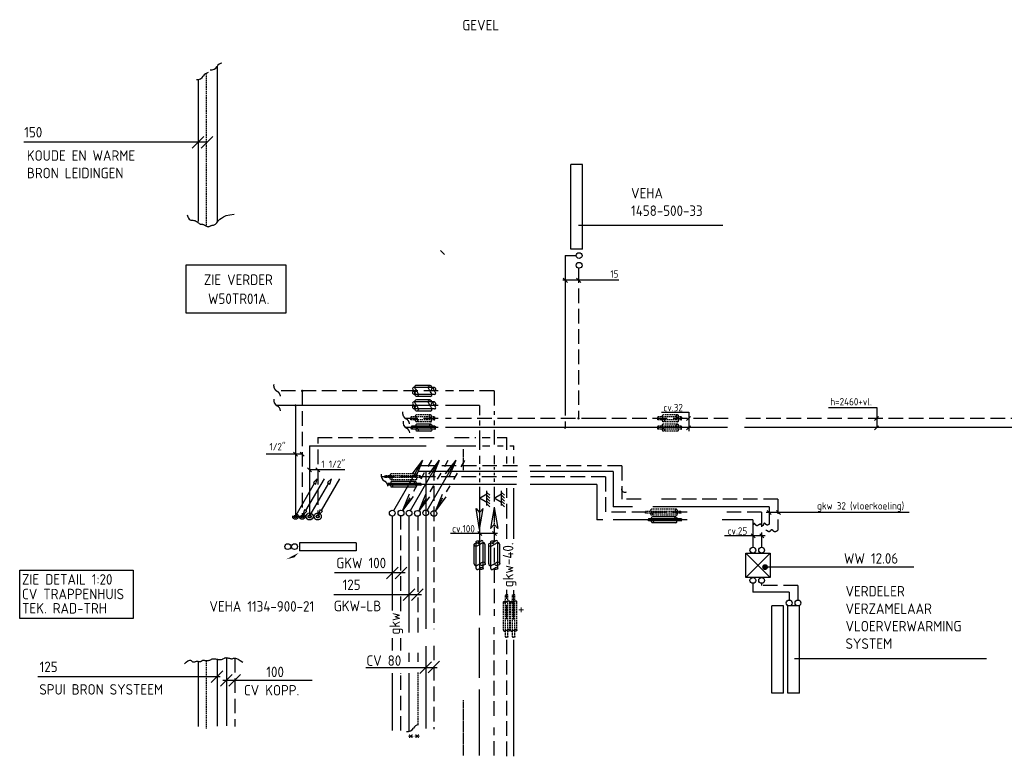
# Model space of a CAD drawing. Header units: millimetres. Extents: x -66973 to 4776, y 7615 to 52542.
# Tile 3 of 8: x -66973 to -50062, y 39888 to 52542. Entities that reach past the tile are written whole.
import ezdxf
from ezdxf.enums import TextEntityAlignment as Align

# ---------------------------------------------------------------- set-up
doc = ezdxf.new("R2010")
doc.units = ezdxf.units.MM
doc.header["$LTSCALE"] = 50
for name, pattern in [('2322105', [47, 40, -7]), ('2322106', [47, 5, -2, 5, -2, 5, -2, 5, -2, 5, -2, 5, -7]), ('2322107', [2000, 1000, 1000]), ('2322108', [7, 5, -2]), ('DASHED', [0.75, 0.5, -0.25]), ('DASHED2', [9.525, 6.35, -3.175]), ('HIDDEN', [0.375, 0.25, -0.125]), ('HIDDEN2', [4.7625, 3.175, -1.5875]), ('KOUDWATER', [8.4, 4.8, -1.2, 1.2, -1.2]), ('KOUDWATERTAP', [1.1, 0.5, -0.25, 0.1, -0.25]), ('WARMWATER', [10.8, 4.8, -1.2, 1.2, -1.2, 1.2, -1.2])]:
    doc.linetypes.add(name, pattern=pattern)
for name, color, linetype in [('51', 6, 'Continuous'), ('51-LEIDING', 3, 'Continuous'), ('52-GRIJS', 3, 'KOUDWATERTAP'), ('54', 3, 'Continuous'), ('60', 7, 'Continuous'), ('60-CV', 3, 'Continuous'), ('60-TXT', 1, 'Continuous'), ('62', 3, 'Continuous'), ('62-GKW', 3, 'Continuous'), ('SYM-W', 7, 'Continuous'), ('WL5310--_KW', 2, 'KOUDWATER'), ('WL5320--_WW', 2, 'WARMWATER'), ('WL5501--', 130, 'Continuous'), ('WL5501--_GKW-A', 4, 'Continuous'), ('WL5502--', 130, 'Continuous'), ('WL5502--_GKW-R', 4, 'HIDDEN'), ('WL561---_AANVOER', 10, 'Continuous'), ('WL561---_RETOUR', 10, 'Continuous'), ('WL5611--_CV-A', 3, 'Continuous'), ('WL5612--_CV-R', 3, 'DASHED2'), ('WM560---_MATEN-B', 1, 'Continuous')]:
    doc.layers.add(name, color=color, linetype=linetype)
doc.styles.add('ISO', font='ISO.SHX')
doc.styles.add('MAATVOERING', font='ISO')

# ---------------------------------------------------------------- blocks, each defined once
blk = doc.blocks.new('$MAAT')
at = {"layer": 'SYM-W', "color": 1}
blk.add_line((1, 1), (-1, -1), dxfattribs=at)
blk = doc.blocks.new('$GKW')
at = {"layer": '62', "color": 1, "style": 'ISO'}
blk.add_text('gkw', height=1.8, rotation=90, dxfattribs=at).set_placement((0.69, -1.94))
blk = doc.blocks.new('W6-01')
at = {"layer": 'SYM-W', "color": 2}
for p, q in [((-7.5, 2), (7.5, 2)), ((-7.5, 0), (-7.5, 2)), ((7.5, 0), (7.5, 2)), ((-7.5, 0), (7.5, 0))]:
    blk.add_line(p, q, dxfattribs=at)
blk = doc.blocks.new('001')
at = {"layer": '60', "color": 1, "linetype": 'Continuous'}
for p in [(0.25, 0.43), (3.42, 6.7), (4.1, 6.31)]:
    blk.add_line(p, (5.25, 9.09), dxfattribs=at)
blk.add_circle((0, 0), 0.5, dxfattribs=at)
blk = doc.blocks.new('005')
at = {"layer": '60', "color": 1, "linetype": 'Continuous'}
for p, q in [((-2.08, -2.82), (-0.25, -0.43)), ((-1.5, -2.6), (-0.25, -0.43)), ((-1.4, -3.22), (-0.25, -0.43)), ((-2.75, -4.76), (-2.13, -3.68)), ((-4, -6.93), (-3.38, -5.85)), ((-5.25, -9.09), (-4.63, -8.01))]:
    blk.add_line(p, q, dxfattribs=at)
blk.add_circle((0, 0), 0.5, dxfattribs=at)
blk = doc.blocks.new('$FH6')
at = {"layer": 'SYM-W', "color": 2}
for p, q in [((-1.5, -2.5), (0, 0)), ((0, 0), (1.5, -2.5)), ((-3, -3.5), (-2, -2.5)), ((-2.5, -2.5), (2.5, -2.5)), ((-2, -3.5), (-1, -2.5)), ((-1, -3.5), (0, -2.5)), ((0, -3.5), (1, -2.5)), ((1, -3.5), (2, -2.5))]:
    blk.add_line(p, q, dxfattribs=at)
blk = doc.blocks.new('CVAP51')
blk.add_line((0.25, 0.43), (6.58, 11.4))
blk.add_lwpolyline([(6.16, 11.64), (7, 11.15), (7.5, 12.99)], close=True)
blk.add_circle((0, 0), 0.5)
at = {"color": 2, "style": 'MAATVOERING', "flags": 8}
blk.add_attdef('PIJL_BEN', (8, 13), '', height=1, dxfattribs=at)
blk = doc.blocks.new('CVRP51')
blk.add_line((7.5, 12.99), (1.17, 2.03))
blk.add_lwpolyline([(1.59, 1.78), (0.75, 2.27), (0.25, 0.43)], close=True)
blk.add_circle((0, 0), 0.5)
at = {"color": 2, "style": 'MAATVOERING', "flags": 8}
blk.add_attdef('PIJL_BEN', (8, 13), '', height=1, dxfattribs=at)
blk = doc.blocks.new('MVLINE')
blk.add_line((35, -35), (-35, 35))

msp = doc.modelspace()

# ---------------------------------------------------------------- linework, layer by layer
at = {"layer": '51'}
for p, q in [((-63582, 51739), (-63582, 49072)), ((-63582, 41557), (-63582, 40408))]:
    msp.add_line(p, q, dxfattribs=at)
at = {"layer": '51', "color": 1, "linetype": 'HIDDEN'}
for p, q in [((-59351, 44805), (-59351, 45164)), ((-59351, 39901), (-59351, 40850))]:
    msp.add_line(p, q, dxfattribs=at)
at = {"layer": '51', "color": 1, "linetype": 'Continuous'}
for centre in [(-54380, 43430), (-54230, 43430), (-54380, 42910), (-54230, 42910)]:
    msp.add_circle(centre, 50, dxfattribs=at)
msp.add_arc((-56579, 44480), 56.7, 178.0725, 301.9275, dxfattribs=at)
at = {"layer": '51-LEIDING', "color": 2}
for centre, start, end in [((-63483, 51685), 97.8365, 151.9275), ((-63719, 51521), 97.8365, 151.9275), ((-63683, 51791), 260.6714, 331.9275), ((-63919, 51628), 260.6714, 331.9275), ((-60110, 40318), 97.8365, 151.9275), ((-60310, 40425), 260.6714, 331.9275)]:
    msp.add_arc(centre, 113, start, end, dxfattribs=at)
at = {"layer": '52-GRIJS', "color": 1, "linetype": 'Continuous'}
msp.add_circle((-53606, 42522), 50, dxfattribs=at)
at = {"layer": '54', "color": 1}
for p, q in [((-54145, 43144), (-51616, 43144)), ((-53668, 41566), (-50367, 41566))]:
    msp.add_line(p, q, dxfattribs=at)
at = {"layer": '60-CV', "linetype": 'DASHED'}
for p, q in [((-63769, 51623), (-63769, 49011)), ((-58823, 44130), (-58823, 43772)), ((-63769, 41535), (-63769, 40365)), ((-60137, 41330), (-60137, 40427))]:
    msp.add_line(p, q, dxfattribs=at)
at = {"layer": '60-CV', "linetype": 'Continuous'}
for p, q in [((-63910, 51515), (-63910, 49073)), ((-59073, 44130), (-59073, 43775)), ((-63910, 41520), (-63910, 40402)), ((-60287, 41314), (-60287, 40316))]:
    msp.add_line(p, q, dxfattribs=at)
at = {"layer": '60-CV', "color": 1}
for p, q in [((-59848, 46225), (-60200, 46225)), ((-59925, 46260), (-60156, 46260)), ((-59848, 46105), (-60200, 46105)), ((-59925, 46070), (-60156, 46070)), ((-59925, 46010), (-60156, 46010)), ((-59848, 45975), (-60200, 45975)), ((-59848, 45855), (-60200, 45855)), ((-59925, 45820), (-60156, 45820)), ((-59073, 43787), (-59134, 44145)), ((-59134, 44145), (-59073, 44077)), ((-59012, 44145), (-59073, 44077)), ((-59073, 43787), (-59012, 44145)), ((-58823, 44162), (-58884, 43804)), ((-58823, 44162), (-58762, 43804)), ((-58884, 43804), (-58823, 43872)), ((-58762, 43804), (-58823, 43872)), ((-59168, 43194), (-59168, 43525)), ((-59133, 43116), (-59133, 43568)), ((-59013, 43116), (-59013, 43568)), ((-58978, 43194), (-58978, 43525)), ((-58918, 43194), (-58918, 43525)), ((-58883, 43116), (-58883, 43568)), ((-58763, 43116), (-58763, 43568)), ((-58728, 43194), (-58728, 43525))]:
    msp.add_line(p, q, dxfattribs=at)
at = {"layer": '60-CV', "color": 7}
for p, q in [((-53081, 45881), (-52254, 45881)), ((-52254, 45881), (-52254, 45534)), ((-55947, 45801), (-55482, 45801)), ((-55522, 45656), (-55451, 45726)), ((-55482, 45801), (-55482, 45476)), ((-52294, 45656), (-52223, 45726)), ((-55522, 45494), (-55451, 45564)), ((-52294, 45494), (-52223, 45564)), ((-54152, 44082), (-51698, 44082)), ((-54064, 44043), (-54135, 44113)), ((-53904, 44043), (-53974, 44113)), ((-59575, 43719), (-58764, 43719)), ((-59036, 43679), (-59106, 43750)), ((-58783, 43679), (-58853, 43750)), ((-54870, 43681), (-54171, 43681)), ((-54340, 43641), (-54410, 43712)), ((-54190, 43641), (-54260, 43712))]:
    msp.add_line(p, q, dxfattribs=at)
at = {"layer": '60-CV', "color": 1, "linetype": 'DASHED'}
for p, q in [((-59853, 45719), (-60248, 45719)), ((-59853, 45669), (-60248, 45669)), ((-59918, 45754), (-60158, 45754)), ((-55613, 45719), (-56008, 45719)), ((-55613, 45669), (-56008, 45669)), ((-55677, 45754), (-55918, 45754)), ((-59918, 45634), (-60158, 45634)), ((-55613, 45559), (-56008, 45559)), ((-55613, 45509), (-56008, 45509)), ((-55677, 45634), (-55918, 45634)), ((-55677, 45594), (-55918, 45594)), ((-55677, 45474), (-55918, 45474)), ((-60094, 44705), (-60697, 44705)), ((-60094, 44675), (-60697, 44675)), ((-60168, 44740), (-60595, 44740)), ((-60168, 44640), (-60595, 44640)), ((-55619, 44096), (-56222, 44096)), ((-55619, 44066), (-56222, 44066)), ((-55693, 44131), (-56121, 44131)), ((-55693, 44031), (-56121, 44031))]:
    msp.add_line(p, q, dxfattribs=at)
at = {"layer": '60-CV', "color": 1, "linetype": 'Continuous'}
for p, q in [((-59840, 45509), (-60239, 45509)), ((-59840, 45559), (-60237, 45559)), ((-59912, 45594), (-60149, 45594)), ((-59912, 45474), (-60149, 45474)), ((-60083, 44574), (-60647, 44574)), ((-60083, 44544), (-60647, 44544)), ((-60176, 44609), (-60582, 44609)), ((-60176, 44509), (-60582, 44509)), ((-55701, 44000), (-56107, 44000)), ((-55608, 43965), (-56172, 43965)), ((-55608, 43935), (-56172, 43935)), ((-55701, 43900), (-56107, 43900))]:
    msp.add_line(p, q, dxfattribs=at)
at = {"layer": '60-CV', "color": 2}
for p, q in [((-54504, 42960), (-54084, 43380)), ((-54504, 43380), (-54084, 42960)), ((-54504, 42960), (-54504, 43380)), ((-54504, 43380), (-54084, 43380)), ((-54084, 43380), (-54084, 42960)), ((-54084, 42960), (-54504, 42960))]:
    msp.add_line(p, q, dxfattribs=at)
at = {"layer": '60-CV', "color": 1}
for points in [[(-60204, 46225, 0.263278), (-60222, 46215, 0.273688), (-60222, 46195, 0.002128), (-60216, 46184, 0.001216), (-60204, 46165, 0.002865), (-60194, 46147, -0.004024), (-60186, 46135, -0.272805), (-60186, 46115, -0.266496), (-60204, 46105, -0.266496), (-60215, 46111, -0.126852), (-60222, 46135, -0.14347), (-60218, 46152, -0.133033), (-60204, 46165)], [(-60156, 46260, 0.263278), (-60185, 46244, 0.273688), (-60185, 46212, 0.002128), (-60174, 46195, 0.001216), (-60156, 46165, 0.002865), (-60140, 46137, -0.004024), (-60128, 46118, -0.272805), (-60128, 46086, -0.266496), (-60156, 46070, -0.266496), (-60174, 46080, -0.126852), (-60185, 46118, -0.14347), (-60178, 46144, -0.133033), (-60156, 46165)], [(-59925, 46070, 0.263278), (-59897, 46086, 0.273688), (-59897, 46117, 0.002128), (-59907, 46134, 0.001216), (-59925, 46165, 0.002865), (-59942, 46192, -0.004024), (-59954, 46211, -0.272805), (-59954, 46243, -0.266496), (-59925, 46260, -0.266496), (-59908, 46250, -0.126852), (-59897, 46211, -0.14347), (-59904, 46185, -0.133033), (-59925, 46165)], [(-59848, 46105, 0.263278), (-59830, 46115, 0.273688), (-59830, 46134, 0.002128), (-59836, 46145, 0.001216), (-59848, 46165, 0.002865), (-59858, 46182, -0.004024), (-59866, 46194, -0.272805), (-59866, 46214, -0.266496), (-59848, 46225, -0.266496), (-59837, 46218, -0.126852), (-59830, 46194, -0.14347), (-59834, 46177, -0.133033), (-59848, 46165)], [(-60156, 46010, 0.263278), (-60185, 45994, 0.273688), (-60185, 45962, 0.002128), (-60174, 45945, 0.001216), (-60156, 45915, 0.002865), (-60140, 45887, -0.004024), (-60128, 45868, -0.272805), (-60128, 45836, -0.266496), (-60156, 45820, -0.266496), (-60174, 45830, -0.126852), (-60185, 45868, -0.14347), (-60178, 45894, -0.133033), (-60156, 45915)], [(-59925, 45820, 0.263278), (-59897, 45836, 0.273688), (-59897, 45867, 0.002128), (-59907, 45884, 0.001216), (-59925, 45915, 0.002865), (-59942, 45942, -0.004024), (-59954, 45961, -0.272805), (-59954, 45993, -0.266496), (-59925, 46010, -0.266496), (-59908, 46000, -0.126852), (-59897, 45961, -0.14347), (-59904, 45935, -0.133033), (-59925, 45915)], [(-60204, 45975, 0.263278), (-60222, 45965, 0.273688), (-60222, 45945, 0.002128), (-60216, 45934, 0.001216), (-60204, 45915, 0.002865), (-60194, 45897, -0.004024), (-60186, 45885, -0.272805), (-60186, 45865, -0.266496), (-60204, 45855, -0.266496), (-60215, 45861, -0.126852), (-60222, 45885, -0.14347), (-60218, 45902, -0.133033), (-60204, 45915)], [(-59848, 45855, 0.263278), (-59830, 45865, 0.273688), (-59830, 45884, 0.002128), (-59836, 45895, 0.001216), (-59848, 45915, 0.002865), (-59858, 45932, -0.004024), (-59866, 45944, -0.272805), (-59866, 45964, -0.266496), (-59848, 45975, -0.266496), (-59837, 45968, -0.126852), (-59830, 45944, -0.14347), (-59834, 45927, -0.133033), (-59848, 45915)], [(-60248, 45719, 0.263278), (-60255, 45715, 0.273688), (-60256, 45706, 0.002128), (-60253, 45702, 0.001216), (-60248, 45694, 0.002865), (-60244, 45687, -0.004024), (-60241, 45682, -0.272805), (-60241, 45673, -0.266496), (-60248, 45669, -0.266496), (-60253, 45671, -0.126852), (-60256, 45682, -0.14347), (-60254, 45688, -0.133033), (-60248, 45694)], [(-60158, 45754, 0.263278), (-60176, 45744, 0.273688), (-60176, 45724, 0.002128), (-60170, 45713, 0.001216), (-60158, 45694, 0.002865), (-60148, 45677, -0.004024), (-60140, 45664, -0.272805), (-60140, 45644, -0.266496), (-60158, 45634, -0.266496), (-60169, 45640, -0.126852), (-60176, 45664, -0.14347), (-60172, 45681, -0.133033), (-60158, 45694)], [(-59918, 45634, 0.263278), (-59900, 45644, 0.273688), (-59900, 45664, 0.002128), (-59906, 45675, 0.001216), (-59918, 45694, 0.002865), (-59928, 45711, -0.004024), (-59935, 45723, -0.272805), (-59936, 45744, -0.266496), (-59918, 45754, -0.266496), (-59907, 45748, -0.126852), (-59900, 45723, -0.14347), (-59904, 45707, -0.133033), (-59918, 45694)], [(-59853, 45669, 0.263278), (-59846, 45673, 0.273688), (-59845, 45681, 0.002128), (-59848, 45686, 0.001216), (-59853, 45694, 0.002865), (-59857, 45701, -0.004024), (-59860, 45706, -0.272805), (-59860, 45715, -0.266496), (-59853, 45719, -0.266496), (-59848, 45716, -0.126852), (-59846, 45706, -0.14347), (-59847, 45699, -0.133033), (-59853, 45694)], [(-56008, 45719, 0.263278), (-56015, 45715, 0.273688), (-56015, 45706, 0.002128), (-56013, 45702, 0.001216), (-56008, 45694, 0.002865), (-56004, 45687, -0.004024), (-56000, 45682, -0.272805), (-56000, 45673, -0.266496), (-56008, 45669, -0.266496), (-56012, 45671, -0.126852), (-56015, 45682, -0.14347), (-56014, 45688, -0.133033), (-56008, 45694)], [(-55918, 45754, 0.263278), (-55936, 45744, 0.273688), (-55936, 45724, 0.002128), (-55930, 45713, 0.001216), (-55918, 45694, 0.002865), (-55908, 45677, -0.004024), (-55900, 45664, -0.272805), (-55900, 45644, -0.266496), (-55918, 45634, -0.266496), (-55929, 45640, -0.126852), (-55936, 45664, -0.14347), (-55932, 45681, -0.133033), (-55918, 45694)], [(-55677, 45634, 0.263278), (-55660, 45644, 0.273688), (-55660, 45664, 0.002128), (-55666, 45675, 0.001216), (-55677, 45694, 0.002865), (-55688, 45711, -0.004024), (-55695, 45723, -0.272805), (-55695, 45744, -0.266496), (-55677, 45754, -0.266496), (-55666, 45748, -0.126852), (-55660, 45723, -0.14347), (-55664, 45707, -0.133033), (-55677, 45694)], [(-55613, 45669, 0.263278), (-55605, 45673, 0.273688), (-55605, 45681, 0.002128), (-55608, 45686, 0.001216), (-55613, 45694, 0.002865), (-55617, 45701, -0.004024), (-55620, 45706, -0.272805), (-55620, 45715, -0.266496), (-55613, 45719, -0.266496), (-55608, 45716, -0.126852), (-55605, 45706, -0.14347), (-55607, 45699, -0.133033), (-55613, 45694)], [(-60239, 45559, 0.263278), (-60246, 45555, 0.273688), (-60247, 45546, 0.002128), (-60244, 45542, 0.001216), (-60239, 45534, 0.002865), (-60235, 45527, -0.004024), (-60232, 45522, -0.272805), (-60232, 45513, -0.266496), (-60239, 45509, -0.266496), (-60244, 45511, -0.126852), (-60247, 45522, -0.14347), (-60245, 45528, -0.133033), (-60239, 45534)], [(-60149, 45594, 0.263278), (-60167, 45584, 0.273688), (-60167, 45564, 0.002128), (-60161, 45553, 0.001216), (-60149, 45534, 0.002865), (-60139, 45517, -0.004024), (-60131, 45504, -0.272805), (-60131, 45484, -0.266496), (-60149, 45474, -0.266496), (-60160, 45480, -0.126852), (-60167, 45504, -0.14347), (-60163, 45521, -0.133033), (-60149, 45534)], [(-59912, 45474, 0.263278), (-59894, 45484, 0.273688), (-59894, 45504, 0.002128), (-59901, 45515, 0.001216), (-59912, 45534, 0.002865), (-59923, 45551, -0.004024), (-59930, 45563, -0.272805), (-59930, 45584, -0.266496), (-59912, 45594, -0.266496), (-59901, 45588, -0.126852), (-59894, 45563, -0.14347), (-59899, 45547, -0.133033), (-59912, 45534)], [(-59840, 45509, 0.263278), (-59833, 45513, 0.273688), (-59833, 45521, 0.002128), (-59836, 45526, 0.001216), (-59840, 45534, 0.002865), (-59845, 45541, -0.004024), (-59848, 45546, -0.272805), (-59848, 45555, -0.266496), (-59840, 45559, -0.266496), (-59836, 45556, -0.126852), (-59833, 45546, -0.14347), (-59835, 45539, -0.133033), (-59840, 45534)], [(-56008, 45559, 0.263278), (-56015, 45555, 0.273688), (-56015, 45546, 0.002128), (-56013, 45542, 0.001216), (-56008, 45534, 0.002865), (-56004, 45527, -0.004024), (-56000, 45522, -0.272805), (-56000, 45513, -0.266496), (-56008, 45509, -0.266496), (-56012, 45511, -0.126852), (-56015, 45522, -0.14347), (-56014, 45528, -0.133033), (-56008, 45534)], [(-55918, 45594, 0.263278), (-55936, 45584, 0.273688), (-55936, 45564, 0.002128), (-55930, 45553, 0.001216), (-55918, 45534, 0.002865), (-55908, 45517, -0.004024), (-55900, 45504, -0.272805), (-55900, 45484, -0.266496), (-55918, 45474, -0.266496), (-55929, 45480, -0.126852), (-55936, 45504, -0.14347), (-55932, 45521, -0.133033), (-55918, 45534)], [(-55677, 45474, 0.263278), (-55660, 45484, 0.273688), (-55660, 45504, 0.002128), (-55666, 45515, 0.001216), (-55677, 45534, 0.002865), (-55688, 45551, -0.004024), (-55695, 45563, -0.272805), (-55695, 45584, -0.266496), (-55677, 45594, -0.266496), (-55666, 45588, -0.126852), (-55660, 45563, -0.14347), (-55664, 45547, -0.133033), (-55677, 45534)], [(-55613, 45509, 0.263278), (-55605, 45513, 0.273688), (-55605, 45521, 0.002128), (-55608, 45526, 0.001216), (-55613, 45534, 0.002865), (-55617, 45541, -0.004024), (-55620, 45546, -0.272805), (-55620, 45555, -0.266496), (-55613, 45559, -0.266496), (-55608, 45556, -0.126852), (-55605, 45546, -0.14347), (-55607, 45539, -0.133033), (-55613, 45534)], [(-60697, 44705, 0.263278), (-60701, 44702, 0.273688), (-60701, 44697, 0.002128), (-60700, 44695, 0.001216), (-60697, 44690, 0.002865), (-60694, 44686, -0.004024), (-60692, 44682, -0.272805), (-60692, 44677, -0.266496), (-60697, 44675, -0.266496), (-60699, 44676, -0.126852), (-60701, 44682, -0.14347), (-60700, 44687, -0.133033), (-60697, 44690)], [(-60595, 44740, 0.263278), (-60610, 44731, 0.273688), (-60610, 44715, 0.002128), (-60605, 44706, 0.001216), (-60595, 44690, 0.002865), (-60587, 44675, -0.004024), (-60581, 44665, -0.272805), (-60581, 44648, -0.266496), (-60595, 44640, -0.266496), (-60605, 44645, -0.126852), (-60610, 44665, -0.14347), (-60607, 44679, -0.133033), (-60595, 44690)], [(-60168, 44640, 0.263278), (-60153, 44648, 0.273688), (-60153, 44665, 0.002128), (-60159, 44674, 0.001216), (-60168, 44690, 0.002865), (-60177, 44704, -0.004024), (-60183, 44714, -0.272805), (-60183, 44731, -0.266496), (-60168, 44740, -0.266496), (-60159, 44735, -0.126852), (-60153, 44714, -0.14347), (-60157, 44700, -0.133033), (-60168, 44690)], [(-60094, 44675, 0.263278), (-60089, 44677, 0.273688), (-60089, 44682, 0.002128), (-60091, 44685, 0.001216), (-60094, 44690, 0.002865), (-60096, 44694, -0.004024), (-60098, 44697, -0.272805), (-60098, 44702, -0.266496), (-60094, 44705, -0.266496), (-60091, 44703, -0.126852), (-60089, 44697, -0.14347), (-60090, 44693, -0.133033), (-60094, 44690)], [(-60647, 44574, 0.263278), (-60651, 44571, 0.273688), (-60651, 44566, 0.002128), (-60649, 44564, 0.001216), (-60647, 44559, 0.002865), (-60644, 44555, -0.004024), (-60642, 44551, -0.272805), (-60642, 44546, -0.266496), (-60647, 44544, -0.266496), (-60649, 44545, -0.126852), (-60651, 44551, -0.14347), (-60650, 44556, -0.133033), (-60647, 44559)], [(-60582, 44609, 0.263278), (-60597, 44600, 0.273688), (-60597, 44584, 0.002128), (-60592, 44575, 0.001216), (-60582, 44559, 0.002865), (-60573, 44544, -0.004024), (-60567, 44534, -0.272805), (-60567, 44517, -0.266496), (-60582, 44509, -0.266496), (-60591, 44514, -0.126852), (-60597, 44534, -0.14347), (-60593, 44548, -0.133033), (-60582, 44559)], [(-60176, 44509, 0.263278), (-60161, 44517, 0.273688), (-60161, 44534, 0.002128), (-60167, 44543, 0.001216), (-60176, 44559, 0.002865), (-60185, 44573, -0.004024), (-60191, 44583, -0.272805), (-60191, 44600, -0.266496), (-60176, 44609, -0.266496), (-60167, 44604, -0.126852), (-60161, 44583, -0.14347), (-60165, 44569, -0.133033), (-60176, 44559)], [(-60083, 44544, 0.263278), (-60079, 44546, 0.273688), (-60079, 44551, 0.002128), (-60080, 44554, 0.001216), (-60083, 44559, 0.002865), (-60086, 44563, -0.004024), (-60088, 44566, -0.272805), (-60088, 44571, -0.266496), (-60083, 44574, -0.266496), (-60081, 44572, -0.126852), (-60079, 44566, -0.14347), (-60080, 44562, -0.133033), (-60083, 44559)], [(-56222, 44096, 0.263278), (-56226, 44093, 0.273688), (-56226, 44088, 0.002128), (-56225, 44086, 0.001216), (-56222, 44081, 0.002865), (-56219, 44077, -0.004024), (-56217, 44074, -0.272805), (-56217, 44069, -0.266496), (-56222, 44066, -0.266496), (-56225, 44068, -0.126852), (-56226, 44074, -0.14347), (-56225, 44078, -0.133033), (-56222, 44081)], [(-56121, 44131, 0.263278), (-56135, 44123, 0.273688), (-56135, 44106, 0.002128), (-56130, 44097, 0.001216), (-56121, 44081, 0.002865), (-56112, 44067, -0.004024), (-56106, 44056, -0.272805), (-56106, 44040, -0.266496), (-56121, 44031, -0.266496), (-56130, 44036, -0.126852), (-56135, 44056, -0.14347), (-56132, 44070, -0.133033), (-56121, 44081)], [(-56107, 44000, 0.263278), (-56122, 43992, 0.273688), (-56122, 43975, 0.002128), (-56117, 43966, 0.001216), (-56107, 43950, 0.002865), (-56099, 43936, -0.004024), (-56092, 43925, -0.272805), (-56092, 43909, -0.266496), (-56107, 43900, -0.266496), (-56116, 43905, -0.126852), (-56122, 43925, -0.14347), (-56118, 43939, -0.133033), (-56107, 43950)], [(-55701, 43900, 0.263278), (-55687, 43908, 0.273688), (-55686, 43925, 0.002128), (-55692, 43934, 0.001216), (-55701, 43950, 0.002865), (-55710, 43964, -0.004024), (-55716, 43974, -0.272805), (-55716, 43991, -0.266496), (-55701, 44000, -0.266496), (-55692, 43995, -0.126852), (-55687, 43974, -0.14347), (-55690, 43961, -0.133033), (-55701, 43950)], [(-55693, 44031, 0.263278), (-55678, 44039, 0.273688), (-55678, 44056, 0.002128), (-55684, 44065, 0.001216), (-55693, 44081, 0.002865), (-55702, 44095, -0.004024), (-55708, 44105, -0.272805), (-55708, 44122, -0.266496), (-55693, 44131, -0.266496), (-55684, 44126, -0.126852), (-55678, 44105, -0.14347), (-55682, 44092, -0.133033), (-55693, 44081)], [(-55619, 44066, 0.263278), (-55614, 44068, 0.273688), (-55614, 44073, 0.002128), (-55616, 44076, 0.001216), (-55619, 44081, 0.002865), (-55621, 44085, -0.004024), (-55623, 44088, -0.272805), (-55623, 44093, -0.266496), (-55619, 44096, -0.266496), (-55616, 44094, -0.126852), (-55614, 44088, -0.14347), (-55615, 44084, -0.133033), (-55619, 44081)], [(-56172, 43965, 0.263278), (-56176, 43962, 0.273688), (-56176, 43957, 0.002128), (-56175, 43955, 0.001216), (-56172, 43950, 0.002865), (-56169, 43946, -0.004024), (-56167, 43943, -0.272805), (-56167, 43938, -0.266496), (-56172, 43935, -0.266496), (-56174, 43937, -0.126852), (-56176, 43943, -0.14347), (-56175, 43947, -0.133033), (-56172, 43950)], [(-55608, 43935, 0.263278), (-55604, 43937, 0.273688), (-55604, 43942, 0.002128), (-55606, 43945, 0.001216), (-55608, 43950, 0.002865), (-55611, 43954, -0.004024), (-55613, 43957, -0.272805), (-55613, 43962, -0.266496), (-55608, 43965, -0.266496), (-55606, 43963, -0.126852), (-55604, 43957, -0.14347), (-55605, 43953, -0.133033), (-55608, 43950)], [(-58978, 43525, 0.263278), (-58994, 43553, 0.273688), (-59025, 43553, 0.002128), (-59043, 43543, 0.001216), (-59073, 43525, 0.002865), (-59100, 43508, -0.004024), (-59120, 43497, -0.272805), (-59152, 43496, -0.266496), (-59168, 43525, -0.266496), (-59158, 43542, -0.126852), (-59120, 43553, -0.14347), (-59093, 43546, -0.133033), (-59073, 43525)], [(-59013, 43573, 0.263278), (-59023, 43591, 0.273688), (-59043, 43591, 0.002128), (-59054, 43584, 0.001216), (-59073, 43573, 0.002865), (-59090, 43562, -0.004024), (-59102, 43555, -0.272805), (-59123, 43555, -0.266496), (-59133, 43573, -0.266496), (-59127, 43584, -0.126852), (-59102, 43591, -0.14347), (-59086, 43586, -0.133033), (-59073, 43573)], [(-58728, 43525, 0.263278), (-58744, 43553, 0.273688), (-58775, 43553, 0.002128), (-58793, 43543, 0.001216), (-58823, 43525, 0.002865), (-58850, 43508, -0.004024), (-58870, 43497, -0.272805), (-58902, 43496, -0.266496), (-58918, 43525, -0.266496), (-58908, 43542, -0.126852), (-58870, 43553, -0.14347), (-58843, 43546, -0.133033), (-58823, 43525)], [(-58763, 43573, 0.263278), (-58773, 43591, 0.273688), (-58793, 43591, 0.002128), (-58804, 43584, 0.001216), (-58823, 43573, 0.002865), (-58840, 43562, -0.004024), (-58852, 43555, -0.272805), (-58873, 43555, -0.266496), (-58883, 43573, -0.266496), (-58877, 43584, -0.126852), (-58852, 43591, -0.14347), (-58836, 43586, -0.133033), (-58823, 43573)], [(-59168, 43194, 0.263278), (-59152, 43166, 0.273688), (-59121, 43166, 0.002128), (-59103, 43176, 0.001216), (-59073, 43194, 0.002865), (-59046, 43211, -0.004024), (-59026, 43222, -0.272805), (-58994, 43222, -0.266496), (-58978, 43194, -0.266496), (-58988, 43177, -0.126852), (-59026, 43166, -0.14347), (-59053, 43173, -0.133033), (-59073, 43194)], [(-59133, 43116, 0.263278), (-59123, 43099, 0.273688), (-59103, 43098, 0.002128), (-59092, 43105, 0.001216), (-59073, 43116, 0.002865), (-59056, 43127, -0.004024), (-59044, 43134, -0.272805), (-59023, 43134, -0.266496), (-59013, 43116, -0.266496), (-59019, 43105, -0.126852), (-59044, 43099, -0.14347), (-59060, 43103, -0.133033), (-59073, 43116)], [(-58918, 43194, 0.263278), (-58902, 43166, 0.273688), (-58871, 43166, 0.002128), (-58853, 43176, 0.001216), (-58823, 43194, 0.002865), (-58796, 43211, -0.004024), (-58776, 43222, -0.272805), (-58744, 43222, -0.266496), (-58728, 43194, -0.266496), (-58738, 43177, -0.126852), (-58776, 43166, -0.14347), (-58803, 43173, -0.133033), (-58823, 43194)], [(-58883, 43116, 0.263278), (-58873, 43099, 0.273688), (-58853, 43098, 0.002128), (-58842, 43105, 0.001216), (-58823, 43116, 0.002865), (-58806, 43127, -0.004024), (-58794, 43134, -0.272805), (-58773, 43134, -0.266496), (-58763, 43116, -0.266496), (-58769, 43105, -0.126852), (-58794, 43099, -0.14347), (-58810, 43103, -0.133033), (-58823, 43116)]]:
    msp.add_lwpolyline(points, format="xyb", dxfattribs=at)
at = {"layer": '60-CV', "const_width": 50}
msp.add_lwpolyline([(-54196, 43139, 1), (-54146, 43139, 1)], format="xyb", close=True, dxfattribs=at)
at = {"layer": '60-TXT', "linetype": 'Continuous'}
msp.add_line((-54898, 49004), (-57373, 49004), dxfattribs=at)
at = {"layer": '60-TXT'}
for points in [[(-64098, 49189), (-64087, 49155), (-64075, 49130), (-64062, 49115), (-64047, 49105), (-64031, 49100), (-64015, 49098), (-63999, 49097), (-63983, 49095), (-63967, 49091), (-63952, 49085), (-63938, 49077), (-63924, 49068), (-63912, 49059), (-63900, 49050), (-63889, 49042), (-63880, 49036), (-63872, 49032), (-63864, 49030), (-63858, 49029), (-63852, 49029), (-63846, 49029), (-63839, 49029), (-63832, 49028), (-63825, 49026), (-63816, 49022), (-63806, 49017), (-63796, 49011), (-63785, 49005), (-63774, 48999), (-63763, 48993), (-63752, 48989), (-63743, 48987), (-63733, 48986), (-63725, 48987), (-63717, 48990), (-63709, 48993), (-63701, 48997), (-63693, 49002), (-63685, 49005), (-63676, 49009), (-63667, 49011), (-63657, 49013), (-63646, 49015), (-63635, 49018), (-63623, 49022), (-63611, 49029), (-63599, 49039), (-63586, 49053), (-63573, 49070), (-63557, 49091), (-63536, 49113), (-63509, 49135), (-63473, 49157), (-63426, 49176), (-63366, 49192), (-63291, 49203)], [(-64143, 41475), (-64111, 41507), (-64085, 41527), (-64065, 41537), (-64049, 41540), (-64037, 41538), (-64027, 41532), (-64018, 41524), (-64010, 41518), (-64002, 41513), (-63993, 41511), (-63984, 41511), (-63975, 41512), (-63965, 41514), (-63956, 41516), (-63946, 41518), (-63936, 41520), (-63926, 41520), (-63916, 41520), (-63906, 41519), (-63896, 41518), (-63887, 41517), (-63879, 41516), (-63871, 41516), (-63865, 41517), (-63859, 41519), (-63854, 41522), (-63849, 41525), (-63845, 41529), (-63840, 41532), (-63835, 41535), (-63828, 41538), (-63821, 41539), (-63812, 41539), (-63802, 41539), (-63792, 41537), (-63780, 41536), (-63768, 41534), (-63756, 41534), (-63743, 41534), (-63732, 41535), (-63720, 41538), (-63709, 41542), (-63698, 41546), (-63687, 41551), (-63676, 41556), (-63665, 41560), (-63652, 41563), (-63639, 41564), (-63625, 41564), (-63610, 41562), (-63594, 41559), (-63578, 41556), (-63563, 41553), (-63547, 41550), (-63532, 41549), (-63518, 41550), (-63504, 41552), (-63492, 41556), (-63481, 41562), (-63469, 41567), (-63458, 41573), (-63447, 41578), (-63436, 41581), (-63424, 41583), (-63411, 41582), (-63398, 41580), (-63385, 41576), (-63372, 41572), (-63358, 41569), (-63345, 41566), (-63333, 41564), (-63321, 41565), (-63310, 41569), (-63298, 41573), (-63285, 41576), (-63268, 41577), (-63247, 41571), (-63220, 41559), (-63185, 41537), (-63142, 41505)]]:
    msp.add_lwpolyline(points, dxfattribs=at)
at = {"layer": '60-TXT', "color": 3}
for points in [[(-64114, 47501), (-64114, 48330), (-62402, 48330), (-62402, 47501)], [(-66973, 42257), (-66973, 43087), (-65021, 43087), (-65021, 42257)]]:
    msp.add_lwpolyline(points, close=True, dxfattribs=at)
msp.add_lwpolyline([(-62179, 43386, 0, 50, 0), (-62299, 43296, 0, 0, 0), (-64854, 42672, 0, 0, 0), (-65021, 42672, 0, 0, 0)], format="xyseb", dxfattribs=at)
at = {"layer": '62-GKW', "color": 1, "linetype": 'DASHED'}
for p, q in [((-58628, 41939), (-58628, 42657)), ((-58588, 41939), (-58588, 42657)), ((-58508, 41939), (-58508, 42657)), ((-58468, 41939), (-58468, 42657)), ((-58663, 42054), (-58663, 42539)), ((-58553, 42054), (-58553, 42539)), ((-58543, 42054), (-58543, 42539)), ((-58433, 42054), (-58433, 42539))]:
    msp.add_line(p, q, dxfattribs=at)
at = {"layer": '62-GKW', "linetype": 'DASHED'}
msp.add_line((-60428, 41313), (-60428, 41316), dxfattribs=at)
at = {"layer": '62-GKW', "color": 1}
for points in [[(-58588, 42657, 0.263278), (-58591, 42663, 0.273688), (-58598, 42663, 0.002128), (-58602, 42660, 0.001216), (-58608, 42657, 0.002865), (-58614, 42653, -0.004024), (-58618, 42651, -0.272805), (-58625, 42651, -0.266496), (-58628, 42657, -0.266496), (-58626, 42660, -0.126852), (-58618, 42663, -0.14347), (-58612, 42661, -0.133033), (-58608, 42657)], [(-58468, 42657, 0.263278), (-58471, 42663, 0.273688), (-58478, 42663, 0.002128), (-58482, 42660, 0.001216), (-58488, 42657, 0.002865), (-58494, 42653, -0.004024), (-58498, 42651, -0.272805), (-58505, 42651, -0.266496), (-58508, 42657, -0.266496), (-58506, 42660, -0.126852), (-58498, 42663, -0.14347), (-58492, 42661, -0.133033), (-58488, 42657)], [(-58553, 42539, 0.263278), (-58562, 42555, 0.273688), (-58580, 42556, 0.002128), (-58590, 42550, 0.001216), (-58608, 42539, 0.002865), (-58624, 42530, -0.004024), (-58635, 42523, -0.272805), (-58654, 42523, -0.266496), (-58663, 42539, -0.266496), (-58657, 42549, -0.126852), (-58635, 42556, -0.14347), (-58620, 42551, -0.133033), (-58608, 42539)], [(-58433, 42539, 0.263278), (-58442, 42555, 0.273688), (-58460, 42556, 0.002128), (-58470, 42550, 0.001216), (-58488, 42539, 0.002865), (-58504, 42530, -0.004024), (-58515, 42523, -0.272805), (-58534, 42523, -0.266496), (-58543, 42539, -0.266496), (-58537, 42549, -0.126852), (-58515, 42556, -0.14347), (-58500, 42551, -0.133033), (-58488, 42539)], [(-58663, 42054, 0.263278), (-58654, 42038, 0.273688), (-58636, 42038, 0.002128), (-58626, 42044, 0.001216), (-58608, 42054, 0.002865), (-58592, 42064, -0.004024), (-58581, 42071, -0.272805), (-58562, 42071, -0.266496), (-58553, 42054, -0.266496), (-58559, 42044, -0.126852), (-58581, 42038, -0.14347), (-58596, 42042, -0.133033), (-58608, 42054)], [(-58628, 41939, 0.263278), (-58625, 41933, 0.273688), (-58618, 41933, 0.002128), (-58614, 41935, 0.001216), (-58608, 41939, 0.002865), (-58602, 41942, -0.004024), (-58598, 41945, -0.272805), (-58591, 41945, -0.266496), (-58588, 41939, -0.266496), (-58590, 41935, -0.126852), (-58598, 41933, -0.14347), (-58604, 41935, -0.133033), (-58608, 41939)], [(-58543, 42054, 0.263278), (-58534, 42038, 0.273688), (-58516, 42038, 0.002128), (-58506, 42044, 0.001216), (-58488, 42054, 0.002865), (-58472, 42064, -0.004024), (-58461, 42071, -0.272805), (-58442, 42071, -0.266496), (-58433, 42054, -0.266496), (-58439, 42044, -0.126852), (-58461, 42038, -0.14347), (-58476, 42042, -0.133033), (-58488, 42054)], [(-58508, 41939, 0.263278), (-58505, 41933, 0.273688), (-58498, 41933, 0.002128), (-58494, 41935, 0.001216), (-58488, 41939, 0.002865), (-58482, 41942, -0.004024), (-58478, 41945, -0.272805), (-58471, 41945, -0.266496), (-58468, 41939, -0.266496), (-58470, 41935, -0.126852), (-58478, 41933, -0.14347), (-58484, 41935, -0.133033), (-58488, 41939)]]:
    msp.add_lwpolyline(points, format="xyb", dxfattribs=at)
at = {"layer": 'SYM-W', "color": 1}
for p, q in [((-63769, 50437), (-66899, 50437)), ((-61010, 45325), (-61010, 45325)), ((-63528, 41254), (-66663, 41254)), ((-61952, 41191), (-63485, 41191))]:
    msp.add_line(p, q, dxfattribs=at)
at = {"layer": 'SYM-W', "color": 2}
for p, q in [((-57305, 50056), (-57505, 50056)), ((-57505, 48598), (-57505, 50056)), ((-57305, 48598), (-57305, 50056)), ((-57305, 48598), (-57505, 48598)), ((-61192, 43553), (-62167, 43553)), ((-62167, 43553), (-62167, 43419)), ((-61192, 43553), (-61192, 43419)), ((-61192, 43419), (-62167, 43419))]:
    msp.add_line(p, q, dxfattribs=at)
at = {"layer": 'SYM-W', "color": 7}
for p, q in [((-59678, 48508), (-59748, 48578)), ((-56680, 48070), (-57642, 48070)), ((-57566, 48030), (-57637, 48100)), ((-57337, 48030), (-57407, 48100)), ((-60470, 43138), (-60670, 42938)), ((-60325, 43138), (-60525, 42938)), ((-60354, 43038), (-61568, 43038)), ((-60071, 42663), (-61578, 42663)), ((-60187, 42763), (-60387, 42563)), ((-60042, 42763), (-60242, 42563)), ((-59900, 41510), (-60100, 41310)), ((-59760, 41521), (-59960, 41321)), ((-59804, 41410), (-61026, 41410))]:
    msp.add_line(p, q, dxfattribs=at)
at = {"layer": 'WL5320--_WW', "color": 1, "linetype": 'Continuous'}
for centre in [(-57365, 48323), (-62368, 43490), (-62252, 43490)]:
    msp.add_circle(centre, 50, dxfattribs=at)
at = {"layer": 'WL5501--', "linetype": '2322105'}
for p, q in [((-61994, 45223), (-61994, 44008)), ((-61994, 45223), (-59141, 45223)), ((-59022, 45223), (-58899, 45223)), ((-58767, 45223), (-58670, 45223)), ((-58557, 45223), (-58488, 45223)), ((-58488, 45151), (-58488, 45223)), ((-58488, 44918), (-58488, 45040)), ((-58430, 44783), (-60131, 44783)), ((-56779, 44783), (-58206, 44783)), ((-56779, 44783), (-56779, 44174)), ((-58488, 43626), (-58488, 44495)), ((-54099, 44174), (-56779, 44174)), ((-54099, 44174), (-54099, 43879)), ((-60570, 42391), (-60570, 44016)), ((-60287, 44016), (-60287, 41510)), ((-58488, 39888), (-58488, 42740)), ((-60570, 41706), (-60570, 41920)), ((-60570, 40329), (-60570, 41316))]:
    msp.add_line(p, q, dxfattribs=at)
msp.add_circle((-61994, 44008), 25, dxfattribs=at)
msp.add_spline([(-54099, 43879), (-54137, 43860), (-54188, 43891), (-54213, 43847), (-54247, 43874), (-54317, 43850), (-54357, 43889), (-54380, 43857)], degree=3, dxfattribs=at)
at = {"layer": 'WL5501--_GKW-A', "color": 7}
msp.add_circle((-61994, 44008), 60, dxfattribs=at)
at = {"layer": 'WL5502--', "linetype": '2322106'}
for p, q in [((-61854, 45363), (-61854, 45262)), ((-61854, 45363), (-59136, 45363)), ((-59031, 45363), (-58891, 45363)), ((-58770, 45363), (-58608, 45363)), ((-58608, 45151), (-58608, 45363)), ((-61854, 45159), (-61854, 44008)), ((-58608, 44921), (-58608, 45040)), ((-58425, 44879), (-60128, 44879)), ((-56629, 44879), (-58214, 44879)), ((-56629, 44879), (-56629, 44305)), ((-58608, 43626), (-58608, 44495)), ((-53949, 44305), (-56629, 44305)), ((-53949, 44305), (-53949, 43774)), ((-60428, 42382), (-60428, 44016)), ((-60137, 44016), (-60137, 41510)), ((-58608, 39892), (-58608, 42747)), ((-60428, 41706), (-60428, 41916)), ((-60428, 40329), (-60428, 41327))]:
    msp.add_line(p, q, dxfattribs=at)
msp.add_circle((-61854, 44008), 25, dxfattribs=at)
msp.add_spline([(-53949, 43774), (-54012, 43745), (-54056, 43779), (-54105, 43745), (-54152, 43769), (-54195, 43742), (-54230, 43767)], degree=3, dxfattribs=at)
at = {"layer": 'WL5502--_GKW-R', "color": 7}
msp.add_circle((-61854, 44008), 60, dxfattribs=at)
at = {"layer": 'WL561---_AANVOER', "linetype": '2322107'}
for p, q in [((-57606, 48490), (-57606, 45745)), ((-57606, 48490), (-57415, 48490)), ((-59783, 45915), (-62565, 45915)), ((-62236, 45915), (-62236, 44033)), ((-59073, 45915), (-59659, 45915)), ((-59073, 45915), (-59073, 45747)), ((-59785, 45534), (-60341, 45534)), ((-58165, 45534), (-59658, 45534)), ((-59073, 45655), (-59073, 45572)), ((-57236, 45534), (-58171, 45534)), ((-57606, 45640), (-57606, 45534)), ((-54817, 45534), (-57236, 45534)), ((-46400, 45534), (-54522, 45534)), ((-59073, 45488), (-59073, 45152)), ((-59073, 45049), (-59073, 44914)), ((-59073, 44850), (-59073, 44813)), ((-60000, 44783), (-60000, 42080)), ((-59073, 44758), (-59073, 44718)), ((-59073, 44660), (-59073, 44599)), ((-58439, 44559), (-60655, 44559)), ((-59073, 44519), (-59073, 42314)), ((-57060, 44559), (-58205, 44559)), ((-57060, 44559), (-57060, 43950)), ((-56960, 43950), (-57060, 43950)), ((-55511, 43950), (-56781, 43950)), ((-54380, 43950), (-54905, 43950)), ((-54380, 43950), (-54380, 43480)), ((-54380, 42860), (-54380, 42708)), ((-53756, 42708), (-54380, 42708)), ((-53756, 42708), (-53756, 42572)), ((-59073, 41237), (-59073, 42095)), ((-60000, 41781), (-60000, 40368)), ((-63422, 41583), (-63422, 40412)), ((-59073, 40585), (-59073, 41037)), ((-59073, 39901), (-59073, 40584))]:
    msp.add_line(p, q, dxfattribs=at)
at = {"layer": 'WL561---_AANVOER', "linetype": '2322107', "const_width": 20}
for points in [[(-62246, 45915, 1), (-62226, 45915, 1)], [(-57616, 45534, 1), (-57596, 45534, 1)]]:
    msp.add_lwpolyline(points, format="xyb", close=True, dxfattribs=at)
at = {"layer": 'WL561---_AANVOER', "linetype": '2322107'}
for centre, radius in [((-57365, 48490), 50), ((-62236, 44008), 12.5), ((-53756, 42522), 50)]:
    msp.add_circle(centre, radius, dxfattribs=at)
for centre, start, end in [((-62498, 46008), 170.6714, 241.9275), ((-62605, 45808), 7.8365, 61.9275), ((-60277, 45627), 170.6714, 241.9275), ((-60383, 45427), 7.8365, 61.9275), ((-60653, 44716), 170.6714, 241.9275)]:
    msp.add_arc(centre, 113, start, end, dxfattribs=at)
at = {"layer": 'WL561---_RETOUR', "linetype": '2322108'}
for p, q in [((-57376, 48274), (-57376, 45694)), ((-59783, 46165), (-62570, 46165)), ((-62121, 46165), (-62121, 44033)), ((-58823, 46165), (-59658, 46165)), ((-58823, 46165), (-58823, 45757)), ((-59785, 45694), (-60348, 45694)), ((-58165, 45694), (-59659, 45694)), ((-57076, 45694), (-58167, 45694)), ((-54802, 45694), (-57076, 45694)), ((-46550, 45694), (-54537, 45694)), ((-58823, 45657), (-58823, 45574)), ((-58823, 45495), (-58823, 45154)), ((-58823, 45054), (-58823, 44909)), ((-59858, 44879), (-59858, 42072)), ((-58823, 44858), (-58823, 44816)), ((-58434, 44690), (-60761, 44690)), ((-58823, 44760), (-58823, 44718)), ((-58823, 44660), (-58823, 44601)), ((-56910, 44690), (-58202, 44690)), ((-56910, 44690), (-56910, 44081)), ((-58823, 44517), (-58823, 42300)), ((-55511, 44081), (-56910, 44081)), ((-54230, 44081), (-54904, 44081)), ((-54230, 44081), (-54230, 43480)), ((-54230, 42860), (-54230, 42823)), ((-53606, 42823), (-54230, 42823)), ((-53606, 42823), (-53606, 42572)), ((-58823, 40585), (-58823, 42109)), ((-59858, 41788), (-59858, 40357)), ((-63280, 41577), (-63280, 40403)), ((-58823, 39901), (-58823, 40385))]:
    msp.add_line(p, q, dxfattribs=at)
at = {"layer": 'WL561---_RETOUR', "linetype": '2322108', "const_width": 20}
for points in [[(-62131, 46165, 1), (-62111, 46165, 1)], [(-57386, 45694, 1), (-57366, 45694, 1)]]:
    msp.add_lwpolyline(points, format="xyb", close=True, dxfattribs=at)
at = {"layer": 'WL561---_RETOUR', "linetype": '2322108'}
msp.add_circle((-62121, 44008), 12.5, dxfattribs=at)
for centre, start, end in [((-62498, 46258), 170.6714, 241.9275), ((-62605, 46058), 7.8365, 61.9275), ((-60284, 45787), 170.6714, 241.9275), ((-60390, 45587), 7.8365, 61.9275), ((-60760, 44516), 7.8365, 61.9275)]:
    msp.add_arc(centre, 113, start, end, dxfattribs=at)
at = {"layer": 'WL5611--_CV-A', "color": 7, "linetype": 'HIDDEN2'}
msp.add_circle((-62236, 44008), 47.5, dxfattribs=at)
at = {"layer": 'WL5612--_CV-R', "color": 7, "linetype": 'HIDDEN2'}
msp.add_circle((-62121, 44008), 47.5, dxfattribs=at)
at = {"layer": 'WM560---_MATEN-B'}
for points in [[(-62121, 45080), (-62373, 45080), (-62738, 45080)], [(-61390, 44808), (-61994, 44808), (-61994, 44808)]]:
    msp.add_lwpolyline(points, dxfattribs=at)

# ---------------------------------------------------------------- block references
at = {"layer": '51-LEIDING', "xscale": 50, "yscale": 50, "zscale": 50, "rotation": 90}
for p in [(-59073, 44323), (-58823, 44323)]:
    msp.add_blockref('$FH6', p, dxfattribs=at)
at = {"layer": '60', "linetype": 'Continuous', "xscale": 100, "yscale": 100, "zscale": 100}
for p in [(-60574, 44066), (-60286, 44066), (-59999, 44069)]:
    msp.add_blockref('001', p, dxfattribs=at)
at = {"layer": '60', "linetype": 'Continuous', "xscale": 100, "yscale": 100, "zscale": 100, "rotation": 180}
for p in [(-60424, 44067), (-60142, 44062), (-59859, 44061)]:
    msp.add_blockref('005', p, dxfattribs=at)
at = {"layer": '60-TXT', "xscale": 100, "yscale": 100, "zscale": 100}
msp.add_blockref('$GKW', (-60511, 42172), dxfattribs=at)
at = {"layer": 'SYM-W', "xscale": 100, "yscale": 100, "zscale": 100}
for p in [(-63910, 50437), (-63757, 50437), (-63582, 41254), (-63422, 41191), (-63280, 41191)]:
    msp.add_blockref('$MAAT', p, dxfattribs=at)
at = {"layer": 'WL5310--_KW', "xscale": 100, "yscale": 100, "zscale": 100, "rotation": 90}
for p in [(-53854, 41722), (-53580, 41722)]:
    msp.add_blockref('W6-01', p, dxfattribs=at)
at = {"layer": 'WL5501--', "linetype": '2322105', "xscale": 50, "yscale": 50, "zscale": 50}
msp.add_blockref('CVAP51', (-61994, 44008), dxfattribs=at)
at = {"layer": 'WL5502--', "linetype": '2322106', "xscale": 50, "yscale": 50, "zscale": 50}
msp.add_blockref('CVRP51', (-61854, 44008), dxfattribs=at)
at = {"layer": 'WL561---_AANVOER', "linetype": '2322107', "xscale": 50, "yscale": 50, "zscale": 50}
msp.add_blockref('CVAP51', (-62236, 44008), dxfattribs=at)
at = {"layer": 'WL561---_RETOUR', "linetype": '2322108', "xscale": 50, "yscale": 50, "zscale": 50}
msp.add_blockref('CVRP51', (-62121, 44008), dxfattribs=at)
at = {"layer": 'WM560---_MATEN-B'}
for p in [(-62236, 45080), (-62121, 45080), (-61994, 44808), (-61854, 44808)]:
    msp.add_blockref('MVLINE', p, dxfattribs=at)

# ---------------------------------------------------------------- texts
at = {"layer": '60-CV', "color": 7, "style": 'ISO'}
for s, p in [('h=2460+vl.', (-53051, 45916)), ('cv.32', (-55917, 45816)), ('gkw 32 (vloerkoeling)', (-53278, 44128)), ('cv.100', (-59545, 43734)), ('cv.25', (-54815, 43696))]:
    msp.add_text(s, height=126, dxfattribs=at).set_placement(p)
at = {"layer": '60-TXT', "style": 'ISO'}
for s, p in [('KOUDE EN WARME', (-66850, 50118)), ('BRON LEIDINGEN', (-66850, 49818)), ('VEHA', (-56472, 49471)), ('1458-500-33', (-56472, 49171)), ('WW 12.06', (-52816, 43198)), ('VERDELER', (-52789, 42634)), ('VERZAMELAAR', (-52789, 42334)), ('VLOERVERWARMING', (-52789, 42034)), ('SYSTEM', (-52789, 41734)), ('SPUI BRON SYSTEEM', (-66635, 40948)), ('CV KOPP.', (-63121, 40933)), ('**', (-60311, 40163))]:
    msp.add_text(s, height=180, dxfattribs=at).set_placement(p)
at = {"layer": '60-TXT', "color": 2, "style": 'ISO'}
for s, p in [(' ZIE VERDER ', (-63912, 47986)), ('W50TR01A.', (-63738, 47659)), (' ZIE DETAIL 1:20', (-67036, 42838)), ('CV TRAPPENHUIS', (-66932, 42586)), ('TEK. RAD-TRH', (-66932, 42341))]:
    msp.add_text(s, height=180, dxfattribs=at).set_placement(p)
at = {"layer": '60-TXT', "color": 7, "style": 'ISO'}
msp.add_text('GKW-LB', height=180, dxfattribs=at).set_placement((-61578, 42381))
at = {"layer": '62', "color": 7, "style": 'ISO'}
msp.add_text('gkw-40.', height=180, rotation=90, dxfattribs=at).set_placement((-58495, 42793))
at = {"layer": 'SYM-W', "color": 7, "style": 'ISO'}
for s, height, p in [('GEVEL', 180, (-59370, 52359)), ('15', 126, (-56829, 48111)), ('GKW 100', 180, (-61536, 43119)), (' 125', 180, (-61530, 42745)), ('VEHA 1134-900-21', 180, (-63714, 42374)), ('CV 80', 180, (-61017, 41442))]:
    msp.add_text(s, height=height, dxfattribs=at).set_placement(p)
at = {"layer": 'SYM-W', "color": 1, "style": 'ISO'}
for s, p in [('150', (-66895, 50519)), ('125', (-66630, 41335)), ('100', (-62737, 41248))]:
    msp.add_text(s, height=180, dxfattribs=at).set_placement(p)
at = {"layer": 'WL5310--_KW', "color": 7, "style": 'ISO'}
msp.add_text('+', height=180, rotation=90, dxfattribs=at).set_placement((-58289, 42349))
at = {"layer": 'WM560---_MATEN-B', "color": 2, "style": 'MAATVOERING'}
for s, p in [('1/2"', (-62404, 45143)), ('1 1/2"', (-61385, 44844))]:
    msp.add_text(s, height=125, dxfattribs=at).set_placement(p, align=Align.RIGHT)

doc.saveas('drawing.dxf')
